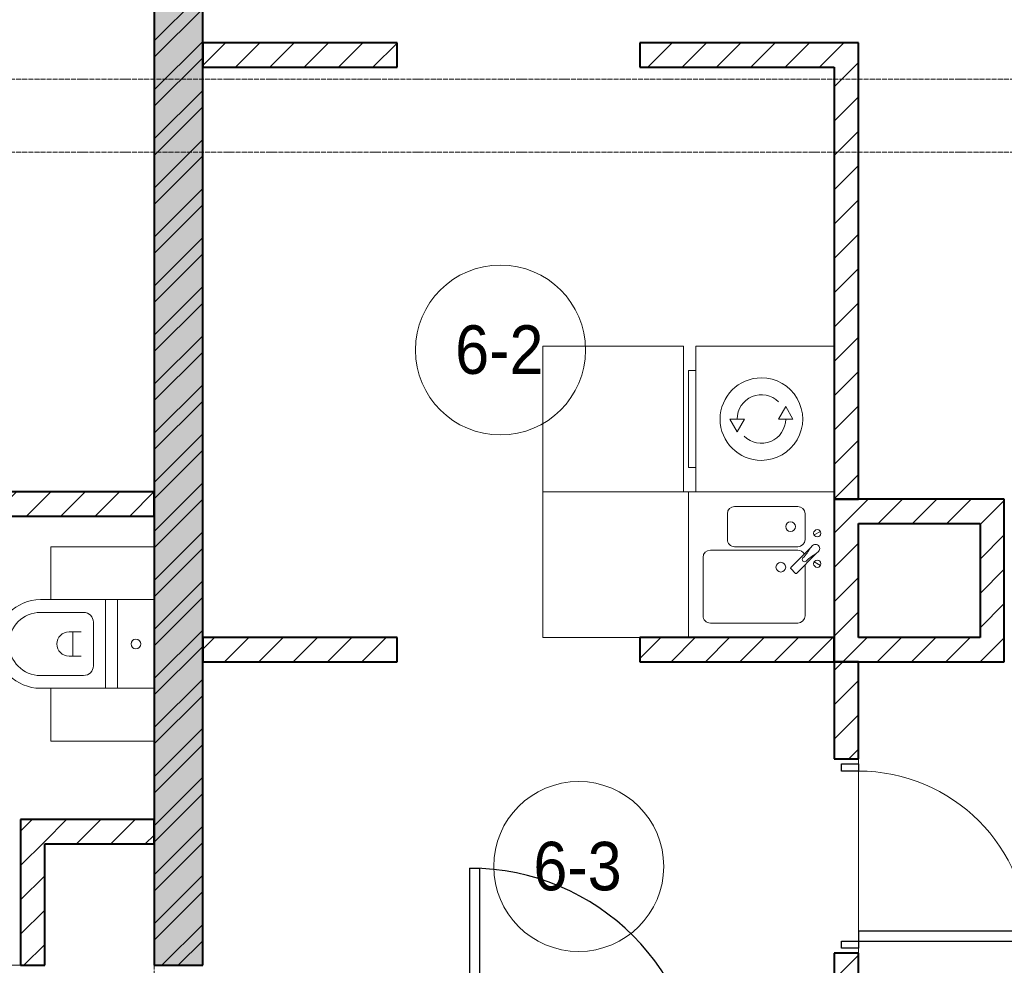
# Model space of a CAD drawing. Header units: millimetres. Extents: x 5617 to 110067, y 7718 to 195801.
# Tile 37 of 81: x 39909 to 43963, y 26350 to 30245. Entities that reach past the tile are written whole.
import ezdxf

# ---------------------------------------------------------------- set-up
doc = ezdxf.new("R2010")
doc.units = ezdxf.units.MM
doc.linetypes.add('ADSK_Линия сетки', pattern=[25, 20, -2.5, 0, -2.5])
doc.linetypes.add('Линия сетки', pattern=[25, 20, -2.5, 0, -2.5])
for name, color, linetype, lineweight in [('Двери', 7, 'Continuous', 18), ('Каркас_Импост', 7, 'Continuous', 30), ('Марки помещений', 7, 'Continuous', 20), ('Мебель', 7, 'Continuous', 18), ('Монтажный зазор', 7, 'Continuous', 30), ('Оси', 7, 'Continuous', 9), ('Панель', 7, 'Continuous', 30), ('Перекрытия', 7, 'Continuous', 18), ('Сантехнические приборы', 7, 'Continuous', 18), ('Стены разрез', 7, 'Continuous', 40), ('Электрооборудование', 7, 'Continuous', 18)]:
    doc.layers.add(name, color=color, linetype=linetype, lineweight=lineweight)
doc.styles.add('Arial_3', font='arial.ttf', dxfattribs={"width": 0.9, "height": 200})
pattern_1 = [(45, (0, 0), (-70.71068, 70.71068), [])]

# ---------------------------------------------------------------- blocks, each defined once
blk = doc.blocks.new('MR_Мойка - Кухонная мойка-V20-МКСС_К4_L14_48_300_')
at = {"layer": 'Сантехнические приборы', "color": 253, "true_color": 0xaaaaaa}
for p, q in [((-136.7, -6.7), (-122.6, -33.3)), ((-79, -39), (-69.8, -48.2)), ((-45.7, -24.2), (-55, -14.9)), ((35.5, -105.4), (-45.7, -24.2)), ((2.7, -6.7), (-11.4, -33.3)), ((-104, -70), (-210, -70)), ((-69.8, -48.2), (11.4, -129.4)), ((210, -70), (0.1, -70)), ((-240, -100), (-240, -360)), ((-74, -360), (-74, -100)), ((-60, -100), (-60, -460)), ((15.7, -129.4), (35.5, -109.6)), ((240, -460), (240, -100)), ((-210, -390), (-104, -390)), ((-300, -520), (-300, -550)), ((-300, -520), (-300, -550)), ((-30, -490), (210, -490)), ((-300, -550), (300, -550))]:
    blk.add_line(p, q, dxfattribs=at)
for centre, radius, start, end in [((-129.7, -20), 15, 360, 180), ((-129.7, -20), 15, 180, 360), ((-67, -26.9), 17, 45, 225), ((136.3, 77.5), 208.5, 209.1823, 223.4054), ((-4.3, -20), 15, 360, 180), ((-4.3, -20), 15, 180, 360), ((-210, -100), 30, 90, 180), ((-104, -100), 30, 360, 90), ((-171.5, -230.2), 208.5, 46.5946, 60.8177), ((-30, -100), 30, 118.5511, 180), ((-21.7, -72.3), 9.19, 225, 45), ((210, -100), 30, 360, 90), ((-157, -130), 20, 360, 180), ((33.3, -107.5), 3, 315, 45), ((33.3, -107.5), 3, 315, 45), ((-157, -130), 20, 180, 360), ((10, -170), 20, 360, 180), ((13.5, -127.3), 3, 225, 315), ((13.5, -127.3), 3, 225, 315), ((10, -170), 20, 180, 360), ((-210, -360), 30, 180, 270), ((-104, -360), 30, 270, 360), ((-30, -460), 30, 180, 270), ((210, -460), 30, 270, 360)]:
    blk.add_arc(centre, radius, start, end, dxfattribs=at)
blk = doc.blocks.new('MR_Зона обслуживания - MR_Зона обслуживания-V21-МКСС_К4_L14_48_300_')
at = {"layer": 'Мебель', "lineweight": 9}
for p, q in [((300, 0), (-300, 0)), ((-300, 0), (-300, -600)), ((300, -600), (300, -200)), ((-300, -600), (300, -600))]:
    blk.add_line(p, q, dxfattribs=at)
blk = doc.blocks.new('MR_Стиральная машина - Стиральная машина_600-2515858-МКСС_К4_L14_48_300_')
at = {"layer": 'Электрооборудование', "color": 253, "true_color": 0xaaaaaa}
for p, q in [((-300, 0), (-300, -570)), ((300, -570), (300, 0)), ((0, -170), (-52, -200)), ((-52, -200), (0, -230)), ((0, -230), (0, -170)), ((0, -370), (0, -430)), ((52, -400), (0, -370)), ((0, -430), (52, -400)), ((-300, -570), (300, -570)), ((-200, -570), (-200, -600)), ((-200, -600), (200, -600)), ((200, -600), (200, -570))]:
    blk.add_line(p, q, dxfattribs=at)
for radius, start, end in [(170, 360, 180), (100, 315, 90), (100, 135, 270), (170, 180, 360)]:
    blk.add_arc((0, -300), radius, start, end, dxfattribs=at)
blk = doc.blocks.new('MR_Зона обслуживания - MR_Зона обслуживания-2638756-МКСС_К4_L14_48_300_')
at = {"layer": 'Мебель', "lineweight": 9}
for p, q in [((300, 0), (-300, 0)), ((-300, 0), (-300, -580)), ((300, -580), (300, 0)), ((-300, -580), (300, -580))]:
    blk.add_line(p, q, dxfattribs=at)
blk = doc.blocks.new('MR_Унитаз напольный - Санузел с ванной-V6-МКСС_К4_L14_48_300_')
at = {"layer": 'Сантехнические приборы', "color": 253, "true_color": 0xaaaaaa}
for p, q in [((-182.5, 0), (-182.5, 267.5)), ((-130, 267.5), (-130, 90)), ((130, 90), (130, 267.5)), ((182.5, 267.5), (182.5, 0)), ((-50, 150), (-50, 100)), ((-50, 135), (50, 135)), ((50, 100), (50, 150)), ((-90, 50), (90, 50)), ((182.5, 0), (-182.5, 0)), ((-182.5, -50), (-182.5, 0)), ((-182.5, 0), (182.5, 0)), ((182.5, 0), (182.5, -50)), ((-182.5, -50), (182.5, -50)), ((-182.5, -200), (-182.5, -50)), ((182.5, -50), (-182.5, -50)), ((182.5, -50), (182.5, -200))]:
    blk.add_line(p, q, dxfattribs=at)
for centre, radius, start, end in [((0, 267.5), 182.5, 0, 180), ((0, 267.5), 130, 360, 180), ((0, 150), 50, 360, 180), ((-90, 90), 40, 180, 270), ((90, 90), 40, 270, 360), ((0, -125), 20, 360, 180), ((0, -125), 20, 180, 360)]:
    blk.add_arc(centre, radius, start, end, dxfattribs=at)
blk = doc.blocks.new('MR_Зона обслуживания - MR_Зона обслуживания-V8-МКСС_К4_L14_48_300_')
at = {"layer": 'Мебель', "lineweight": 9}
for p, q in [((108.75, 425), (-108.75, 425)), ((108.75, 0), (108.75, 425))]:
    blk.add_line(p, q, dxfattribs=at)
blk = doc.blocks.new('MR_Зона обслуживания - MR_Зона обслуживания-V9-МКСС_К4_L14_48_300_')
at = {"layer": 'Мебель', "lineweight": 9}
for p, q in [((108.75, 425), (-108.75, 425)), ((-108.75, 425), (-108.75, 0))]:
    blk.add_line(p, q, dxfattribs=at)
blk = doc.blocks.new('A_DOR_Door - Вн_3_Одинарная_800x2100-2907017-МКСС_К4_L14_48_300_')
at = {"layer": 'Двери', "color": 253, "lineweight": 30, "true_color": 0xaaaaaa}
for p, q in [((-380, 20), (-350, 20)), ((-380, -50), (-380, 20)), ((-350, 20), (-350, -50)), ((350, -50), (350, 20)), ((350, 20), (380, 20)), ((380, 20), (380, -50)), ((-350, -50), (-380, -50)), ((-350, -50), (-350, -750)), ((-310, -50), (-350, -50)), ((-350, -50), (-350, -750)), ((-310, -750), (-310, -50)), ((380, -50), (350, -50)), ((-350, -750), (-310, -750))]:
    blk.add_line(p, q, dxfattribs=at)
at = {"layer": 'Двери', "color": 254, "lineweight": 9, "true_color": 0xd4d4d4}
blk.add_arc((-350, -50), 700, 270, 0, dxfattribs=at)
blk = doc.blocks.new('101_Дверь_Однопольная - _НЧ_Мет_900х2100_Квартира_Пр-3834863-МКСС_К4_L14_48_300_')
at = {"layer": 'Каркас_Импост', "color": 253, "true_color": 0xaaaaaa}
for p, q in [((-535, 125), (-475, 125)), ((-535, 35), (-535, 125)), ((-475, 125), (-475, 85)), ((475, 125), (535, 125)), ((475, 85), (475, 125)), ((535, 125), (535, 35)), ((-475, 85), (-465, 85)), ((-465, 85), (-465, 35)), ((465, 85), (475, 85)), ((465, 35), (465, 85)), ((-465, 35), (-535, 35)), ((535, 35), (465, 35))]:
    blk.add_line(p, q, dxfattribs=at)
at = {"layer": 'Монтажный зазор', "color": 253, "true_color": 0xaaaaaa}
for p, q in [((-550, 125), (-535, 125)), ((-550, 35), (-550, 125)), ((-535, 125), (-535, 35)), ((535, 35), (535, 125)), ((535, 125), (550, 125)), ((550, 125), (550, 35)), ((-535, 35), (-550, 35)), ((550, 35), (535, 35))]:
    blk.add_line(p, q, dxfattribs=at)
at = {"layer": 'Панель', "color": 253, "true_color": 0xaaaaaa}
for p, q in [((-475, 1075), (-435, 1075)), ((-475, 125), (-475, 1075)), ((-435, 1075), (-435, 125)), ((-435, 125), (-475, 125))]:
    blk.add_line(p, q, dxfattribs=at)
blk.add_arc((-475, 125), 950, 0, 90, dxfattribs=at)
blk = doc.blocks.new('135_SLK_K4_AR_rvt-1-МКСС_К4_L14_48_300_')
at = {"layer": 'Стены разрез', "lineweight": 9, "true_color": 0xaaaaaa}
h = blk.add_hatch(dxfattribs=at)
h.set_pattern_fill('FP_1', color=253, style=0, pattern_type=2)
h.set_pattern_definition([(50, (0, 0), (218.62117, -19.1268), [22.86, -251.46]), (355, (0, 0), (-42.29187, 229.2684), [18.288, -201.168]), (100.451, (18.22, -1.6), (176.33107, 210.13963), [19.428, -213.708]), (46.184, (0, 60.96), (325.29495, -50.45164), [34.29, -377.19]), (96.636, (27.1, 56.76), (284.883, 296.9127), [29.142, -320.562]), (351.184, (0, 60.96), (284.8858, 296.9107), [27.432, -301.752]), (21, (30.48, 45.72), (181.93753, -122.71832), [22.86, -251.46]), (326, (30.48, 45.72), (74.16223, 221.0262), [18.288, -201.168]), (71.451, (45.64, 35.5), (256.10035, 98.30526), [19.428, -213.708]), (37.5, (0, 0), (3.70639, 101.465895), [3.353, -195.377, 3.353, -200.863, -201.93]), (37.5, (0, 0), (3.70639, 101.465895), [-402.946, 3.353, -198.577]), (7.5, (0, 0), (80.18358, 120.21653), [3.353, -113.081, 3.353, -190.805, -76.962]), (7.5, (0, 0), (80.18358, 120.21653), [-310.591, 3.353, -73.609]), (327.5, (-67.97, 0), (162.708646, -6.87497), [3.353, -72.847, 3.353, -234.391, -315.468]), (327.5, (-67.97, 0), (162.708646, -6.87497), [-313.944, 3.353, -312.115]), (317.5, (-98.45, 0), (177.75468, 30.51183), [3.353, -95.707, 3.353, -154.534, -224.028]), (317.5, (-98.45, 0), (177.75468, 30.51183), [-256.946, 3.353, -220.675])])
h.paths.add_polyline_path([(107950, 26350), (108150, 26350), (108150, 32500), (107950, 32500), (107950, 26543.9)])
h = blk.add_hatch(dxfattribs=at)
h.set_pattern_fill('FP_2', color=253, style=0, pattern_type=2)
h.set_pattern_definition([(45, (0, 0), (-101.02788, 101.02788), []), (45, (67.35, 0), (-101.02788, 101.02788), [])])
h.paths.add_polyline_path([(107950, 26350), (108150, 26350), (108150, 32500), (107950, 32500), (107950, 26543.9)])
h = blk.add_hatch(dxfattribs=at)
h.set_pattern_fill('FP_3', color=253, style=0, pattern_type=2)
h.set_pattern_definition(pattern_1)
h.paths.add_polyline_path([(110750, 30050), (110850, 30050), (110850, 30150), (109950, 30150), (109950, 30050)])
h.paths.add_polyline_path([(108950, 30050), (108950, 30150), (108150, 30150), (108150, 30050), (108437.3, 30050)])
h = blk.add_hatch(dxfattribs=at)
h.set_pattern_fill('FP_3', color=253, style=0, pattern_type=2)
h.set_pattern_definition(pattern_1)
h.paths.add_polyline_path([(110750, 28270), (110850, 28270), (110850, 30050), (110750, 30050), (110750, 28337.8)])
h = blk.add_hatch(dxfattribs=at)
h.set_pattern_fill('FP_3', color=253, style=0, pattern_type=2)
h.set_pattern_definition(pattern_1)
h.paths.add_polyline_path([(107783.4, 28200), (107950, 28200), (107950, 28300), (106750, 28300), (106750, 28200), (107129.4, 28200)])
h.paths.add_polyline_path([(105950, 28200), (105950, 28300), (105050, 28300), (105050, 28200), (105821.5, 28200)])
h = blk.add_hatch(dxfattribs=at)
h.set_pattern_fill('FP_3', color=253, style=0, pattern_type=2)
h.set_pattern_definition(pattern_1)
h.paths.add_polyline_path([(110750, 27600), (110850, 27600), (110850, 28270), (110750, 28270), (110750, 27739.8)])
h = blk.add_hatch(dxfattribs=at)
h.set_pattern_fill('FP_3', color=253, style=0, pattern_type=2)
h.set_pattern_definition(pattern_1)
h.paths.add_polyline_path([(111350, 28170), (111450, 28170), (111450, 28270), (110850, 28270), (110850, 28170), (111053.1, 28170)])
h = blk.add_hatch(dxfattribs=at)
h.set_pattern_fill('FP_3', color=253, style=0, pattern_type=2)
h.set_pattern_definition(pattern_1)
h.paths.add_polyline_path([(111450, 27600), (111450, 28170), (111350, 28170), (111350, 27600)])
h = blk.add_hatch(dxfattribs=at)
h.set_pattern_fill('FP_3', color=253, style=0, pattern_type=2)
h.set_pattern_definition(pattern_1)
h.paths.add_polyline_path([(110750, 27600), (110750, 27700), (109950, 27700), (109950, 27600)])
h.paths.add_polyline_path([(108950, 27600), (108950, 27700), (108150, 27700), (108150, 27600), (108437.3, 27600)])
h = blk.add_hatch(dxfattribs=at)
h.set_pattern_fill('FP_3', color=253, style=0, pattern_type=2)
h.set_pattern_definition(pattern_1)
h.paths.add_polyline_path([(111350, 27600), (111350, 27700), (110850, 27700), (110850, 27600), (111053.1, 27600)])
h = blk.add_hatch(dxfattribs=at)
h.set_pattern_fill('FP_3', color=253, style=0, pattern_type=2)
h.set_pattern_definition(pattern_1)
h.paths.add_polyline_path([(110750, 25800), (110850, 25800), (110850, 26400), (110750, 26400)])
h.paths.add_polyline_path([(110750, 27200), (110850, 27200), (110850, 27600), (110750, 27600)])
h = blk.add_hatch(dxfattribs=at)
h.set_pattern_fill('FP_3', color=253, style=0, pattern_type=2)
h.set_pattern_definition(pattern_1)
h.paths.add_polyline_path([(107400, 26350), (107500, 26350), (107500, 26950), (107400, 26950), (107400, 26543.9)])
h = blk.add_hatch(dxfattribs=at)
h.set_pattern_fill('FP_3', color=253, style=0, pattern_type=2)
h.set_pattern_definition(pattern_1)
h.paths.add_polyline_path([(107950, 26850), (107950, 26950), (107500, 26950), (107500, 26850), (107783.4, 26850)])
at = {"layer": 'Перекрытия', "color": 253, "true_color": 0xaaaaaa}
for p, q in [((110850, 27180), (110850, 27200)), ((110850, 27200), (110850, 27180)), ((110850, 26490), (110850, 27150)), ((110850, 27150), (110850, 26490)), ((110850, 26400), (110850, 26420)), ((110850, 26420), (110850, 26400)), ((106810, 26350), (107400, 26350))]:
    blk.add_line(p, q, dxfattribs=at)
at = {"layer": 'Стены разрез', "color": 253, "true_color": 0xaaaaaa}
for p, q in [((107950, 32500), (107950, 26350)), ((108150, 26350), (108150, 32500)), ((108950, 30150), (108150, 30150)), ((108150, 30150), (108150, 30050)), ((108950, 30050), (108950, 30150)), ((110850, 30150), (109950, 30150)), ((109950, 30150), (109950, 30050)), ((110850, 30050), (110850, 30150)), ((108150, 30050), (108950, 30050)), ((109950, 30050), (110750, 30050)), ((110750, 30050), (110750, 28270)), ((110850, 28270), (110850, 30050)), ((107950, 28300), (106750, 28300)), ((107950, 28200), (107950, 28300)), ((110750, 28270), (110850, 28270)), ((110850, 28270), (110750, 28270)), ((110750, 28270), (110750, 27600)), ((111450, 28270), (110850, 28270)), ((111450, 28170), (111450, 28270)), ((106750, 28200), (107950, 28200)), ((110850, 28170), (111350, 28170)), ((110850, 27700), (110850, 28170)), ((111350, 28170), (111350, 27700)), ((111450, 27600), (111450, 28170)), ((108950, 27700), (108150, 27700)), ((108150, 27700), (108150, 27600)), ((108950, 27600), (108950, 27700)), ((110750, 27700), (109950, 27700)), ((109950, 27700), (109950, 27600)), ((110750, 27600), (110750, 27700)), ((111350, 27700), (110850, 27700)), ((108150, 27600), (108950, 27600)), ((109950, 27600), (110750, 27600)), ((110850, 27600), (110750, 27600)), ((110750, 27600), (110750, 27200)), ((110750, 27600), (110850, 27600)), ((110850, 27200), (110850, 27600)), ((110850, 27600), (111350, 27600)), ((111350, 27600), (111450, 27600)), ((110750, 27200), (110850, 27200)), ((107500, 26950), (107400, 26950)), ((107400, 26950), (107400, 26350)), ((107950, 26950), (107500, 26950)), ((107950, 26850), (107950, 26950)), ((107500, 26350), (107500, 26850)), ((107500, 26850), (107950, 26850)), ((110850, 26400), (110750, 26400)), ((110750, 26400), (110750, 25800)), ((110850, 25800), (110850, 26400)), ((107400, 26350), (107500, 26350)), ((107950, 26350), (108150, 26350))]:
    blk.add_line(p, q, dxfattribs=at)
at = {"layer": 'Двери', "color": 253, "lineweight": 18, "true_color": 0xaaaaaa, "rotation": 90}
blk.add_blockref('A_DOR_Door - Вн_3_Одинарная_800x2100-2907017-МКСС_К4_L14_48_300_', (110800, 26800), dxfattribs=at)
at = {"layer": 'Двери', "color": 253, "lineweight": 18, "true_color": 0xaaaaaa}
blk.add_blockref('101_Дверь_Однопольная - _НЧ_Мет_900х2100_Квартира_Пр-3834863-МКСС_К4_L14_48_300_', (109725, 25675), dxfattribs=at)
at = {"layer": 'Мебель', "color": 253, "lineweight": 18, "true_color": 0xaaaaaa}
for name, p, rotation in [('MR_Зона обслуживания - MR_Зона обслуживания-2638756-МКСС_К4_L14_48_300_', (110130, 28600), 270.0000000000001), ('MR_Зона обслуживания - MR_Зона обслуживания-V21-МКСС_К4_L14_48_300_', (110150, 28000), 269.9999999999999), ('MR_Зона обслуживания - MR_Зона обслуживания-V8-МКСС_К4_L14_48_300_', (107950, 27965), 90.00000000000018), ('MR_Зона обслуживания - MR_Зона обслуживания-V9-МКСС_К4_L14_48_300_', (107950, 27382.5), 90.00000000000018)]:
    blk.add_blockref(name, p, dxfattribs=dict(at, rotation=rotation))
at = {"layer": 'Сантехнические приборы', "color": 253, "lineweight": 18, "true_color": 0xaaaaaa}
for name, p, rotation in [('MR_Мойка - Кухонная мойка-V20-МКСС_К4_L14_48_300_', (110700, 28000), 269.9999999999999), ('MR_Унитаз напольный - Санузел с ванной-V6-МКСС_К4_L14_48_300_', (107750, 27673.7), 90.00000000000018)]:
    blk.add_blockref(name, p, dxfattribs=dict(at, rotation=rotation))
at = {"layer": 'Электрооборудование', "color": 253, "lineweight": 18, "true_color": 0xaaaaaa, "rotation": 270.0000000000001}
blk.add_blockref('MR_Стиральная машина - Стиральная машина_600-2515858-МКСС_К4_L14_48_300_', (110750, 28600), dxfattribs=at)
blk = doc.blocks.new('050_Марка_Помещение - Номер-620969-МКСС_К4_L14_48_300_')
at = {"layer": 'Марки помещений'}
blk.add_circle((0, 0), 3.5, dxfattribs=at)

msp = doc.modelspace()

# ---------------------------------------------------------------- linework, layer by layer
at = {"layer": 'Оси', "linetype": 'Линия сетки'}
msp.add_line((40462.7, 12025.7), (40462.7, 33150), dxfattribs=at)
at = {"layer": 'Оси', "linetype": 'ADSK_Линия сетки'}
for p, q in [((69432.7, 30000), (26583.5, 30000)), ((69432.7, 29700), (25313.5, 29700))]:
    msp.add_line(p, q, dxfattribs=at)

# ---------------------------------------------------------------- block references
at = {"lineweight": 5}
msp.add_blockref('135_SLK_K4_AR_rvt-1-МКСС_К4_L14_48_300_', (-67487.3, 0), dxfattribs=at)
at = {"layer": 'Марки помещений', "xscale": 99.99999999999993, "yscale": 99.99999999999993, "zscale": 99.99999999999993}
for p in [(41888.6, 28884.5), (42210.7, 26757.1)]:
    msp.add_blockref('050_Марка_Помещение - Номер-620969-МКСС_К4_L14_48_300_', p, dxfattribs=at)

# ---------------------------------------------------------------- texts
at = {"layer": 'Марки помещений', "lineweight": 9, "char_height": 200, "width": 447.342, "attachment_point": 1, "style": 'Arial_3'}
for s, insert in [('6-2', (41702.1, 28986.2)), ('6-3', (42024.1, 26858.8))]:
    msp.add_mtext(s, dxfattribs=dict(at, insert=insert))

doc.saveas('drawing.dxf')
